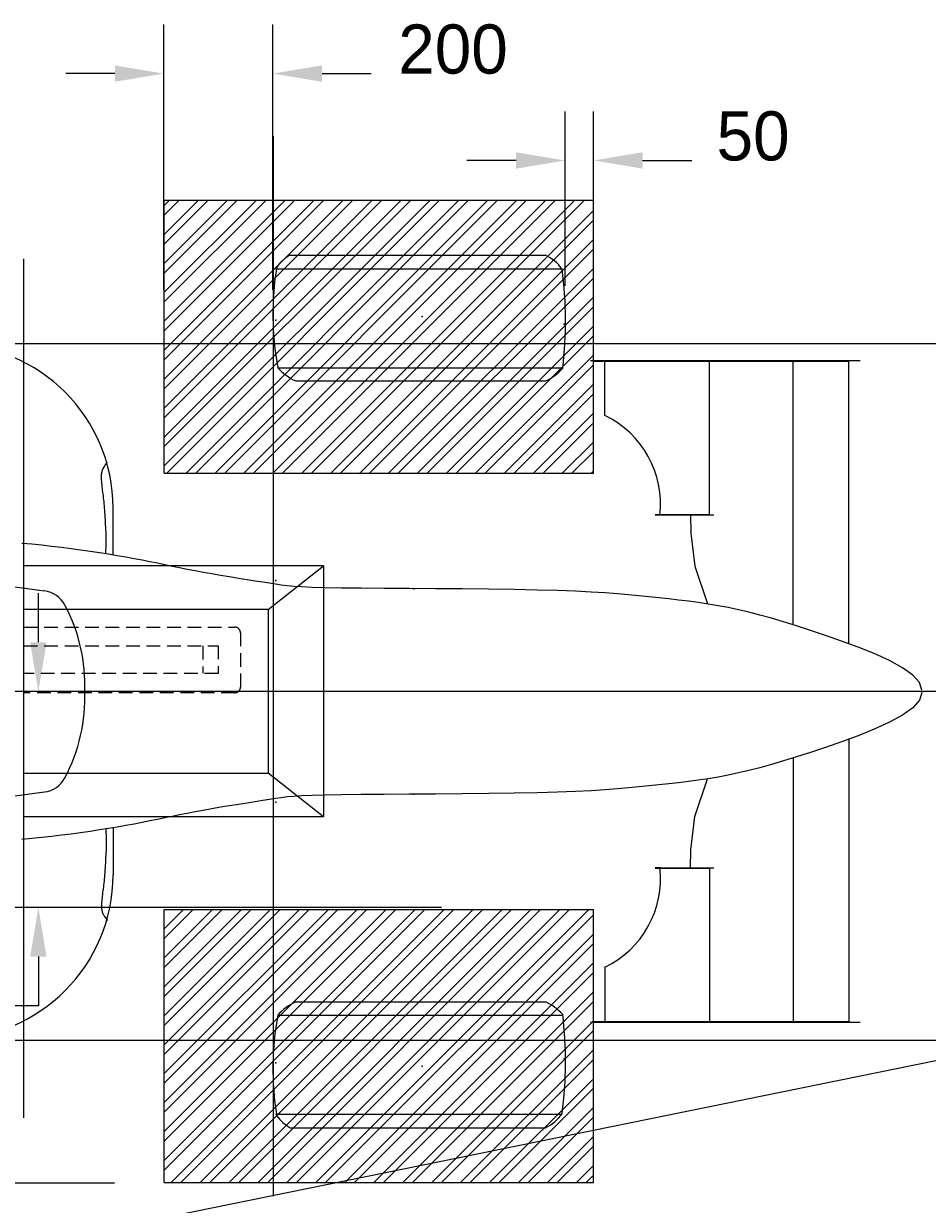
# Model space of a CAD drawing. Extents: x -8 to 6636, y -1 to 3703.
# Tile 4 of 5: x 2687 to 4343, y 1539 to 3703. Entities that reach past the tile are written whole.
import ezdxf
from ezdxf.enums import TextEntityAlignment as Align

# ---------------------------------------------------------------- set-up
doc = ezdxf.new("R2010")
doc.units = 0
doc.header["$LTSCALE"] = 100
doc.header["$MEASUREMENT"] = 0
doc.linetypes.add('HIDDEN', pattern=[0.375, 0.25, -0.125])
doc.layers.get('0').update_dxf_attribs({"linetype": 'CONTINUOUS'})
doc.layers.get('DEFPOINTS').update_dxf_attribs({"linetype": 'CONTINUOUS'})
for name, color, linetype in [('CONSTRUC', 5, 'CONTINUOUS'), ('LIGHTRIG', 102, 'CONTINUOUS'), ('REGS', 1, 'CONTINUOUS'), ('TUBE', 5, 'HIDDEN')]:
    doc.layers.add(name, color=color, linetype=linetype)
doc.dimstyles.get("Standard").update_dxf_attribs({"dimtxt": 0.18, "dimasz": 0.18, "dimexe": 0.18, "dimexo": 0.0625, "dimgap": 0.09, "dimtad": 0, "dimtih": 1, "dimtoh": 1, "dimdec": 4, "dimzin": 0, "dimtxsty": 'STANDARD', "dimcen": 0.09, "dimazin": 3, "dimtfac": 1, "dimtdec": 4, "dimtofl": 0, "dimtmove": 0, "dimatfit": 3, "dimtolj": 1, "dimtzin": 0})

# ---------------------------------------------------------------- blocks, each defined once
blk = doc.blocks.new('*D4')
at = {"color": 0, "linetype": 'BYBLOCK'}
for p, q in [((2714.3, 2568.9), (2714.3, 2658.9)), ((3452.9, 2478.9), (2624.3, 2478.9)), ((3452.9, 2082.7), (2624.3, 2082.7)), ((2714.3, 1992.7), (2714.3, 1902.7)), ((2714.3, 1902.7), (2624.3, 1902.7))]:
    blk.add_line(p, q, dxfattribs=at)
for points in [[(2699.3, 2568.9), (2729.3, 2568.9), (2714.3, 2478.9)], [(2699.3, 1992.7), (2729.3, 1992.7), (2714.3, 2082.7)]]:
    blk.add_solid(points, dxfattribs=at)
at = {"layer": 'DEFPOINTS', "color": 0, "linetype": 'BYBLOCK'}
for p in [(3484.1, 2478.9), (2714.3, 2082.7), (3484.1, 2082.7)]:
    blk.add_point(p, dxfattribs=at)
at = {"color": 0, "linetype": 'BYBLOCK'}
blk.add_text('400', height=90, dxfattribs=at).set_placement((2474.3, 1902.7), align=Align.CENTER)
blk = doc.blocks.new('*D5')
at = {"color": 0, "linetype": 'BYBLOCK'}
for p, q in [((2854.1, 2478.9), (2064.5, 2478.9)), ((2154.5, 2388.9), (2154.5, 2118.3)), ((2154.5, 1667.7), (2154.5, 1938.3)), ((2854.1, 1577.7), (2064.5, 1577.7))]:
    blk.add_line(p, q, dxfattribs=at)
for points in [[(2139.5, 2388.9), (2169.5, 2388.9), (2154.5, 2478.9)], [(2139.5, 1667.7), (2169.5, 1667.7), (2154.5, 1577.7)]]:
    blk.add_solid(points, dxfattribs=at)
at = {"layer": 'DEFPOINTS', "color": 0, "linetype": 'BYBLOCK'}
for p in [(2885.4, 2478.9), (2154.5, 1577.7), (2885.4, 1577.7)]:
    blk.add_point(p, dxfattribs=at)
at = {"color": 0, "linetype": 'BYBLOCK'}
blk.add_text('900', height=90, dxfattribs=at).set_placement((2154.5, 2028.3), align=Align.CENTER)
blk = doc.blocks.new('*X8')
at = {"color": 0}
for p, q in [((2945, 2892), (3432, 3378.9)), ((2945, 2945), (3378.9, 3378.9)), ((2945, 2998), (3325.9, 3378.9)), ((2945, 3051.1), (3272.9, 3378.9)), ((2945, 3104.1), (3219.8, 3378.9)), ((2945, 3157.1), (3166.8, 3378.9)), ((2945, 3210.2), (3113.8, 3378.9)), ((2945, 3263.2), (3060.7, 3378.9)), ((2945, 3316.2), (3007.7, 3378.9)), ((2945, 3369.3), (2954.7, 3378.9)), ((2945, 2927.3), (3396.6, 3378.9)), ((2945, 2980.4), (3343.6, 3378.9)), ((2945, 3033.4), (3290.5, 3378.9)), ((2945, 3086.4), (3237.5, 3378.9)), ((2945, 3139.5), (3184.5, 3378.9)), ((2945, 3192.5), (3131.5, 3378.9)), ((2945, 3245.5), (3078.4, 3378.9)), ((2945, 3298.6), (3025.4, 3378.9)), ((2945, 3351.6), (2972.4, 3378.9)), ((2949.6, 2878.9), (3449.6, 3378.9)), ((2985, 2878.9), (3485, 3378.9)), ((3002.7, 2878.9), (3502.7, 3378.9)), ((3038, 2878.9), (3538, 3378.9)), ((3055.7, 2878.9), (3555.7, 3378.9)), ((3091.1, 2878.9), (3591.1, 3378.9)), ((3108.7, 2878.9), (3608.7, 3378.9)), ((3144.1, 2878.9), (3644.1, 3378.9)), ((3161.8, 2878.9), (3661.8, 3378.9)), ((3197.1, 2878.9), (3697.1, 3378.9)), ((3214.8, 2878.9), (3714.8, 3378.9)), ((3250.2, 2878.9), (3731.3, 3360.1)), ((3267.8, 2878.9), (3731.3, 3342.4)), ((3303.2, 2878.9), (3731.3, 3307)), ((3320.9, 2878.9), (3731.3, 3289.4)), ((3356.2, 2878.9), (3731.3, 3254)), ((3373.9, 2878.9), (3731.3, 3236.3)), ((3409.3, 2878.9), (3731.3, 3201)), ((3426.9, 2878.9), (3731.3, 3183.3)), ((3462.3, 2878.9), (3731.3, 3147.9)), ((3480, 2878.9), (3731.3, 3130.3)), ((3515.3, 2878.9), (3731.3, 3094.9)), ((3533, 2878.9), (3731.3, 3077.2)), ((3568.4, 2878.9), (3731.3, 3041.9)), ((3586, 2878.9), (3731.3, 3024.2)), ((3621.4, 2878.9), (3731.3, 2988.8)), ((3639.1, 2878.9), (3731.3, 2971.2)), ((3674.4, 2878.9), (3731.3, 2935.8)), ((3692.1, 2878.9), (3731.3, 2918.1)), ((3727.5, 2878.9), (3731.3, 2882.8)), ((2945, 2043.5), (2980.5, 2078.9)), ((2945, 1990.4), (3033.5, 2078.9)), ((2945, 1937.4), (3086.6, 2078.9)), ((2945, 1884.4), (3139.6, 2078.9)), ((2945, 1831.3), (3192.6, 2078.9)), ((2945, 1778.3), (3245.7, 2078.9)), ((2945, 1725.3), (3298.7, 2078.9)), ((2945, 1672.2), (3351.7, 2078.9)), ((2945, 1619.2), (3404.8, 2078.9)), ((2945, 2078.8), (2945.1, 2078.9)), ((2945, 2025.8), (2998.2, 2078.9)), ((2945, 1972.7), (3051.2, 2078.9)), ((2945, 1919.7), (3104.2, 2078.9)), ((2945, 1866.7), (3157.3, 2078.9)), ((2945, 1813.6), (3210.3, 2078.9)), ((2945, 1760.6), (3263.3, 2078.9)), ((2945, 1707.6), (3316.4, 2078.9)), ((2945, 1654.5), (3369.4, 2078.9)), ((2945, 1601.5), (3422.4, 2078.9)), ((2957.8, 1578.9), (3457.8, 2078.9)), ((2975.5, 1578.9), (3475.5, 2078.9)), ((3010.8, 1578.9), (3510.8, 2078.9)), ((3028.5, 1578.9), (3528.5, 2078.9)), ((3063.9, 1578.9), (3563.9, 2078.9)), ((3081.5, 1578.9), (3581.5, 2078.9)), ((3116.9, 1578.9), (3616.9, 2078.9)), ((3134.6, 1578.9), (3634.6, 2078.9)), ((3169.9, 1578.9), (3669.9, 2078.9)), ((3187.6, 1578.9), (3687.6, 2078.9)), ((3223, 1578.9), (3723, 2078.9)), ((3240.6, 1578.9), (3731.3, 2069.6)), ((3276, 1578.9), (3731.3, 2034.2)), ((3293.7, 1578.9), (3731.3, 2016.6)), ((3329, 1578.9), (3731.3, 1981.2)), ((3346.7, 1578.9), (3731.3, 1963.5)), ((3382.1, 1578.9), (3731.3, 1928.2)), ((3399.7, 1578.9), (3731.3, 1910.5)), ((3435.1, 1578.9), (3731.3, 1875.1)), ((3452.8, 1578.9), (3731.3, 1857.5)), ((3488.1, 1578.9), (3731.3, 1822.1)), ((3505.8, 1578.9), (3731.3, 1804.4)), ((3541.2, 1578.9), (3731.3, 1769.1)), ((3558.8, 1578.9), (3731.3, 1751.4)), ((3594.2, 1578.9), (3731.3, 1716)), ((3611.9, 1578.9), (3731.3, 1698.4)), ((3647.2, 1578.9), (3731.3, 1663)), ((3664.9, 1578.9), (3731.3, 1645.3)), ((3700.3, 1578.9), (3731.3, 1610)), ((3717.9, 1578.9), (3731.3, 1592.3))]:
    blk.add_line(p, q, dxfattribs=at)
blk = doc.blocks.new('*D9')
at = {"color": 0, "linetype": 'BYBLOCK'}
for p, q in [((2944.5, 3214.5), (2944.5, 3701)), ((3144.1, 3214.5), (3144.1, 3701)), ((2854.5, 3611), (2764.5, 3611)), ((3234.1, 3611), (3324.1, 3611))]:
    blk.add_line(p, q, dxfattribs=at)
for points in [[(2854.5, 3626), (2854.5, 3596), (2944.5, 3611)], [(3234.1, 3626), (3234.1, 3596), (3144.1, 3611)]]:
    blk.add_solid(points, dxfattribs=at)
at = {"layer": 'DEFPOINTS', "color": 0, "linetype": 'BYBLOCK'}
for p in [(3144.1, 3611), (2944.5, 3183.3), (3144.1, 3183.3)]:
    blk.add_point(p, dxfattribs=at)
at = {"color": 0, "linetype": 'BYBLOCK'}
blk.add_text('200', height=90, dxfattribs=at).set_placement((3474.1, 3611), align=Align.CENTER)
blk = doc.blocks.new('*D10')
at = {"color": 0, "linetype": 'BYBLOCK'}
for p, q in [((3679.7, 3222.2), (3679.7, 3541.8)), ((3731.5, 3222.2), (3731.5, 3541.8)), ((3589.7, 3451.8), (3499.7, 3451.8)), ((3821.5, 3451.8), (3911.5, 3451.8))]:
    blk.add_line(p, q, dxfattribs=at)
for points in [[(3589.7, 3466.8), (3589.7, 3436.8), (3679.7, 3451.8)], [(3821.5, 3466.8), (3821.5, 3436.8), (3731.5, 3451.8)]]:
    blk.add_solid(points, dxfattribs=at)
at = {"layer": 'DEFPOINTS', "color": 0, "linetype": 'BYBLOCK'}
for p in [(3731.5, 3451.8), (3679.7, 3190.9), (3731.5, 3190.9)]:
    blk.add_point(p, dxfattribs=at)
at = {"color": 0, "linetype": 'BYBLOCK'}
blk.add_text('50', height=90, dxfattribs=at).set_placement((4024, 3451.8), align=Align.CENTER)

msp = doc.modelspace()

# ---------------------------------------------------------------- linework, layer by layer
for p, q in [((3175.81314, 3278.4385), (3643.32493, 3278.4385)), ((3148.83729, 3253.44743), (3673.43713, 3253.44743)), ((3725.79993, 3085.01059), (4220.42837, 3085.01059)), ((3730.14754, 3083.78058), (4199.40723, 3083.78058)), ((3752.40723, 2984.47581), (3752.40723, 3083.78058)), ((3944.40723, 2802.78058), (3944.40723, 3083.78058)), ((4097.40723, 2600.86829), (4097.40723, 3083.78058)), ((4199.40723, 2566.25305), (4199.40723, 3083.78058)), ((4207.557, 3085.01059), (4220.42837, 3085.01059)), ((3152.96961, 3071.92743), (3676.06072, 3071.92743)), ((3186.06636, 3047.72572), (3644.28127, 3047.72572)), ((2851.21666, 2728.69925), (2851.21666, 2814.98091)), ((3853.89316, 2802.06177), (3844.76417, 2802.06177)), ((3844.7743, 2802.78058), (3944.40723, 2802.78058)), ((3853.4289, 2802.07556), (3951.96833, 2802.07556)), ((2419.66862, 2704.22928), (2725.45525, 2663.14916)), ((4199.40723, 2391.38294), (4199.40723, 1873.85541)), ((4097.40723, 2356.7677), (4097.40723, 1873.85541)), ((2419.66862, 2253.40671), (2725.45525, 2294.48683)), ((2851.21666, 2228.93674), (2851.21666, 2142.65508)), ((3853.89316, 2155.57422), (3844.76417, 2155.57422)), ((3844.7743, 2154.85541), (3944.40723, 2154.85541)), ((3853.4289, 2155.56043), (3951.96833, 2155.56043)), ((3944.40723, 2154.85541), (3944.40723, 1873.85541)), ((3752.40723, 1973.16018), (3752.40723, 1873.85541)), ((3186.06636, 1909.91027), (3644.28127, 1909.91027)), ((3152.96961, 1885.70856), (3676.06072, 1885.70856)), ((3725.79993, 1872.6254), (4220.42837, 1872.6254)), ((3730.14754, 1873.85541), (4199.40723, 1873.85541)), ((4207.557, 1872.6254), (4220.42837, 1872.6254)), ((3148.83729, 1704.18856), (3673.43713, 1704.18856)), ((3175.81314, 1679.19749), (3643.32493, 1679.19749))]:
    msp.add_line(p, q)
for points in [[(3752.67325, 2984.29054), (3752.40723, 2984.47581)], [(2837.99277, 2730.86876), (2838.20279, 2735.34437), (2838.52112, 2744.83911), (2838.66201, 2752.84528), (2838.65726, 2759.62214), (2838.53869, 2765.42892), (2838.3381, 2770.52487), (2838.08729, 2775.16924), (2837.81807, 2779.62126), (2837.5561, 2784.09224), (2837.3025, 2788.60169), (2837.05225, 2793.12118), (2836.80032, 2797.62226), (2836.5417, 2802.07652), (2836.27136, 2806.45551), (2835.98428, 2810.7308), (2835.67543, 2814.87397), (2835.34121, 2818.86465), (2834.98354, 2822.71484), (2834.60579, 2826.44461), (2834.2113, 2830.07402), (2833.80342, 2833.62315), (2833.3855, 2837.11207), (2832.96088, 2840.56085), (2832.53291, 2843.98956), (2832.10606, 2847.40991), (2831.68925, 2850.80015), (2831.29253, 2854.13018), (2830.92594, 2857.36989), (2830.59952, 2860.48918), (2830.32332, 2863.45793), (2830.10739, 2866.24606), (2829.96175, 2868.82344), (2829.89424, 2871.16946), (2829.90372, 2873.30139), (2829.98686, 2875.246), (2830.1403, 2877.03005), (2830.3607, 2878.68029), (2830.64471, 2880.22348), (2830.98899, 2881.6864), (2831.39017, 2883.09579), (2831.85441, 2884.48456), (2832.42578, 2885.91012), (2833.15785, 2887.43603), (2834.10418, 2889.12586), (2835.31834, 2891.04315), (2836.85389, 2893.25146), (2838.7644, 2895.81435), (2841.10344, 2898.79538)], [(3909.41604, 2802.78058), (3909.67668, 2769.00524), (3917.03175, 2708.37629), (3940.43155, 2639.05208)], [(4333.48142, 2480.95883), (4329.01155, 2494.89143), (4316.57667, 2508.69321), (4297.63883, 2522.23334), (4273.66012, 2535.38101), (4246.10261, 2548.00538), (4216.42837, 2559.97564), (4186.09946, 2571.16097), (4156.57797, 2581.43054), (4129.03986, 2590.68744), (4103.51663, 2598.97044), (4079.75372, 2606.35222), (4057.49652, 2612.90546), (4036.49045, 2618.70284), (4016.48091, 2623.81703), (3997.21332, 2628.32072), (3978.43309, 2632.28658), (3959.92078, 2635.78487), (3941.5976, 2638.87616), (3923.41989, 2641.61859), (3905.34403, 2644.0703), (3887.32635, 2646.28943), (3869.32323, 2648.33414), (3851.291, 2650.26256), (3833.18604, 2652.13284), (3814.86286, 2653.98858), (3795.76863, 2655.81526), (3775.2487, 2657.58378), (3752.64841, 2659.26509), (3727.3131, 2660.83012), (3698.58811, 2662.24979), (3665.81878, 2663.49502), (3628.35046, 2664.53676), (3585.89702, 2665.35803), (3539.64656, 2665.99034), (3491.15571, 2666.47729), (3441.98111, 2666.86249), (3393.67939, 2667.18955), (3347.80718, 2667.50207), (3305.92111, 2667.84366), (3269.57783, 2668.25793), (3239.89025, 2668.78365), (3216.19643, 2669.44018), (3197.39074, 2670.24208), (3182.36753, 2671.20386), (3170.02114, 2672.34008), (3159.24593, 2673.66527), (3148.93626, 2675.19395), (3137.98648, 2676.94067), (3125.52856, 2678.9127), (3111.64494, 2681.08823), (3096.65567, 2683.43819), (3080.88081, 2685.93351), (3064.64041, 2688.54511), (3048.25453, 2691.24393), (3032.04323, 2694.0009), (3016.32656, 2696.78693), (3001.34214, 2699.57781), (2986.99783, 2702.36869), (2973.11906, 2705.15957), (2959.53124, 2707.95045), (2946.05981, 2710.74134), (2932.53019, 2713.53222), (2918.7678, 2716.3231), (2904.59807, 2719.11398), (2889.88278, 2721.90243), (2874.62922, 2724.67636), (2858.88103, 2727.42121), (2842.68185, 2730.12245), (2826.07533, 2732.76555), (2809.10511, 2735.33597), (2791.81483, 2737.81917), (2774.24814, 2740.20063), (2756.45111, 2742.46579), (2738.4795, 2744.60014), (2720.39151, 2746.58913), (2702.24533, 2748.41822), (2684.09915, 2750.07288)], [(4333.48142, 2476.67716), (4329.01155, 2462.74456), (4316.57667, 2448.94278), (4297.63883, 2435.40265), (4273.66012, 2422.25498), (4246.10261, 2409.63061), (4216.42837, 2397.66035), (4186.09946, 2386.47502), (4156.57797, 2376.20545), (4129.03986, 2366.94855), (4103.51663, 2358.66555), (4079.75372, 2351.28377), (4057.49652, 2344.73053), (4036.49045, 2338.93315), (4016.48091, 2333.81896), (3997.21332, 2329.31527), (3978.43309, 2325.34941), (3959.92078, 2321.85112), (3941.5976, 2318.75983), (3923.41989, 2316.0174), (3905.34403, 2313.56569), (3887.32635, 2311.34656), (3869.32323, 2309.30185), (3851.291, 2307.37343), (3833.18604, 2305.50315), (3814.86286, 2303.64741), (3795.76863, 2301.82073), (3775.2487, 2300.05221), (3752.64841, 2298.3709), (3727.3131, 2296.80587), (3698.58811, 2295.3862), (3665.81878, 2294.14097), (3628.35046, 2293.09923), (3585.89702, 2292.27796), (3539.64656, 2291.64565), (3491.15571, 2291.1587), (3441.98111, 2290.7735), (3393.67939, 2290.44644), (3347.80718, 2290.13392), (3305.92111, 2289.79233), (3269.57783, 2289.37806), (3239.89025, 2288.85234), (3216.19643, 2288.19581), (3197.39074, 2287.39391), (3182.36753, 2286.43213), (3170.02114, 2285.29591), (3159.24593, 2283.97072), (3148.93626, 2282.44204), (3137.98648, 2280.69532), (3125.52856, 2278.72329), (3111.64494, 2276.54776), (3096.65567, 2274.1978), (3080.88081, 2271.70248), (3064.64041, 2269.09088), (3048.25453, 2266.39206), (3032.04323, 2263.63509), (3016.32656, 2260.84906), (3001.34214, 2258.05818), (2986.99783, 2255.2673), (2973.11906, 2252.47642), (2959.53124, 2249.68554), (2946.05981, 2246.89465), (2932.53019, 2244.10377), (2918.7678, 2241.31289), (2904.59807, 2238.52201), (2889.88278, 2235.73356), (2874.62922, 2232.95963), (2858.88103, 2230.21478), (2842.68185, 2227.51354), (2826.07533, 2224.87044), (2809.10511, 2222.30002), (2791.81483, 2219.81682), (2774.24814, 2217.43536), (2756.45111, 2215.1702), (2738.4795, 2213.03585), (2720.39151, 2211.04686), (2702.24533, 2209.21777), (2684.09915, 2207.56311)], [(3909.41604, 2154.85541), (3909.67668, 2188.63075), (3917.03175, 2249.2597), (3940.43155, 2318.58391)], [(2837.99277, 2226.76723), (2838.20279, 2222.29162), (2838.52112, 2212.79688), (2838.66201, 2204.79071), (2838.65726, 2198.01385), (2838.53869, 2192.20707), (2838.3381, 2187.11112), (2838.08729, 2182.46675), (2837.81807, 2178.01473), (2837.5561, 2173.54375), (2837.3025, 2169.0343), (2837.05225, 2164.51481), (2836.80032, 2160.01373), (2836.5417, 2155.55947), (2836.27136, 2151.18048), (2835.98428, 2146.90519), (2835.67543, 2142.76202), (2835.34121, 2138.77134), (2834.98354, 2134.92115), (2834.60579, 2131.19138), (2834.2113, 2127.56197), (2833.80342, 2124.01284), (2833.3855, 2120.52392), (2832.96088, 2117.07514), (2832.53291, 2113.64643), (2832.10606, 2110.22608), (2831.68925, 2106.83584), (2831.29253, 2103.50581), (2830.92594, 2100.2661), (2830.59952, 2097.14681), (2830.32332, 2094.17806), (2830.10739, 2091.38993), (2829.96175, 2088.81255), (2829.89424, 2086.46653), (2829.90372, 2084.3346), (2829.98686, 2082.38999), (2830.1403, 2080.60594), (2830.3607, 2078.9557), (2830.64471, 2077.41251), (2830.98899, 2075.94959), (2831.39017, 2074.5402), (2831.85441, 2073.15143), (2832.42578, 2071.72587), (2833.15785, 2070.19996), (2834.10418, 2068.51013), (2835.31834, 2066.59284), (2836.85389, 2064.38453), (2838.7644, 2061.82164), (2841.10344, 2058.84061)], [(3752.67325, 1973.34545), (3752.40723, 1973.16018)]]:
    msp.add_lwpolyline(points)
for centre, radius, start, end in [((3217.19383, 3206.7167), 82.80324, 119.98327412, 143.010005), ((3610.16991, 3207.8525), 77.98486, 34.70816687, 64.84004129), ((3679.75656, 3169.82322), 535.765, 170.685641, 190.5345589), ((2937.64627, 3158.05414), 742.63114, 353.2604549, 7.28759753), ((2551.21666, 2814.98091), 300, 0, 90), ((3229.26823, 3141.53727), 103.28121, 222.41834964, 245.27309544), ((3599.94617, 3138.90826), 101.38963, 295.93011644, 317.87549398), ((3674.05912, 2822.20507), 180.19495, 353.5351288, 64.22766192), ((2718.79794, 2613.59434), 50, 28.04943069, 82.34855736), ((2487.80622, 2490.51813), 311.73446, 357.63163079, 28.04943069), ((2487.80622, 2467.11786), 311.73446, 331.95056931, 2.36836921), ((2718.79794, 2344.04165), 50, 277.65144264, 331.95056931), ((2551.21666, 2142.65508), 300, 270, 360), ((3674.05912, 2135.43092), 180.19495, 295.77233808, 6.4648712), ((3229.26823, 1816.09872), 103.28121, 114.72690456, 137.58165036), ((3599.94617, 1818.72773), 101.38963, 42.12450602, 64.06988356), ((3679.75656, 1787.81277), 535.765, 169.4654411, 189.314359), ((2937.64627, 1799.58185), 742.63114, 352.71240247, 6.7395451), ((3217.19383, 1750.91929), 82.80324, 216.989995, 240.01672588), ((3610.16991, 1749.78349), 77.98486, 295.15995871, 325.29183313)]:
    msp.add_arc(centre, radius, start, end)
for p in [(3149.15933, 3159.36094), (3678.00756, 3151.91859), (3149.15933, 2681.90223), (3402.41059, 2667.01754), (3149.15933, 2275.73376), (3402.41059, 2290.61845), (3149.15933, 1798.27505), (3678.00756, 1805.7174)]:
    msp.add_point(p)
at = {"layer": 'CONSTRUC'}
for p in [(3417.30773, 3165.65486), (3417.30773, 1791.98113)]:
    msp.add_point(p, dxfattribs=at)
at = {"layer": 'LIGHTRIG'}
for p, q in [((2687.57196, 1697.5775), (2687.57196, 3271.35516)), ((3236.61617, 2709.05488), (2687.57196, 2709.05488)), ((3135.48665, 2629.05488), (3236.61617, 2709.05488)), ((3236.61617, 2709.05488), (3236.61617, 2249.05488)), ((3135.48665, 2629.05488), (2687.57196, 2629.05488)), ((3135.48665, 2629.05488), (3135.48665, 2329.05488)), ((2687.57196, 2329.05488), (3136.1977, 2329.05488)), ((3236.61617, 2249.05488), (3135.48665, 2329.05488)), ((3236.61617, 2249.05488), (2687.57196, 2249.05488)), ((2769.80674, 1479.27289), (4564.00033, 1843.89057))]:
    msp.add_line(p, q, dxfattribs=at)
at = {"layer": 'REGS'}
for p, q in [((3145.01292, 1553.50218), (3145.01292, 3496.30587)), ((2945.01292, 3378.93783), (3731.30079, 3378.93783)), ((2945.01292, 2878.93783), (2945.01292, 3378.93783)), ((3731.30079, 2878.93783), (3731.30079, 3378.93783)), ((5117.05359, 3116.02817), (799.53343, 3116.02817)), ((2945.01292, 2878.93783), (3731.30079, 2878.93783)), ((194.93933, 2478.93783), (4689.38173, 2478.93783)), ((2945.01292, 1578.93783), (2945.01292, 2078.93783)), ((2945.01292, 2078.93783), (3731.30079, 2078.93783)), ((3731.30079, 1578.93783), (3731.30079, 2078.93783)), ((5117.05359, 1839.33634), (799.53343, 1839.33634)), ((2945.01292, 1578.93783), (3731.30079, 1578.93783))]:
    msp.add_line(p, q, dxfattribs=at)
at = {"layer": 'TUBE'}
for p, q in [((2687.57196, 2596.43209), (3074.5515, 2596.43209)), ((3084.5515, 2586.43209), (3084.5515, 2486.43209)), ((2687.57196, 2562.58022), (3043.89549, 2562.58022)), ((3015.70707, 2562.17656), (3015.70707, 2512.12113)), ((3043.89549, 2562.58022), (3043.89549, 2511.80245)), ((3043.89549, 2511.80245), (2687.57196, 2511.80245)), ((3074.5515, 2476.43209), (2687.57196, 2476.43209))]:
    msp.add_line(p, q, dxfattribs=at)
for centre, start, end in [((3074.5515, 2586.43209), 0, 90), ((3074.5515, 2486.43209), 270, 0)]:
    msp.add_arc(centre, 10, start, end, dxfattribs=at)

# ---------------------------------------------------------------- block references
at = {"layer": 'REGS'}
msp.add_blockref('*X8', (0, 0), dxfattribs=at)

# ---------------------------------------------------------------- dimensions: what is measured, and where the dimension line sits
for base, p1, p2, text, picture, middle in [((3144.11823, 3610.97758), (2944.48382, 3183.2708), (3144.11823, 3183.2708), '200', '*D9', (3474.11823, 3610.97758)), ((3731.50414, 3451.78628), (3679.67598, 3190.94268), (3731.50414, 3190.94268), '50', '*D10', (4024.00414, 3451.78628))]:
    dim = msp.add_linear_dim(base=base, p1=p1, p2=p2, text=text, dimstyle='Standard', dxfattribs=at)
    dim.commit()
    dim.dimension.update_dxf_attribs({"geometry": picture, "text_midpoint": middle})
for base, p1, p2, text, picture, middle in [((2714.31534, 2082.69872), (3484.12469, 2478.93783), (3484.12469, 2082.69872), '400', '*D4', (2474.31534, 1902.69872)), ((2154.45402, 1577.68809), (2885.38408, 2478.93783), (2885.38408, 1577.68809), '900', '*D5', (2154.45402, 2028.31296))]:
    dim = msp.add_linear_dim(base=base, p1=p1, p2=p2, angle=90, text=text, dimstyle='Standard', dxfattribs=at)
    dim.commit()
    dim.dimension.update_dxf_attribs({"geometry": picture, "text_midpoint": middle})

doc.saveas('drawing.dxf')
